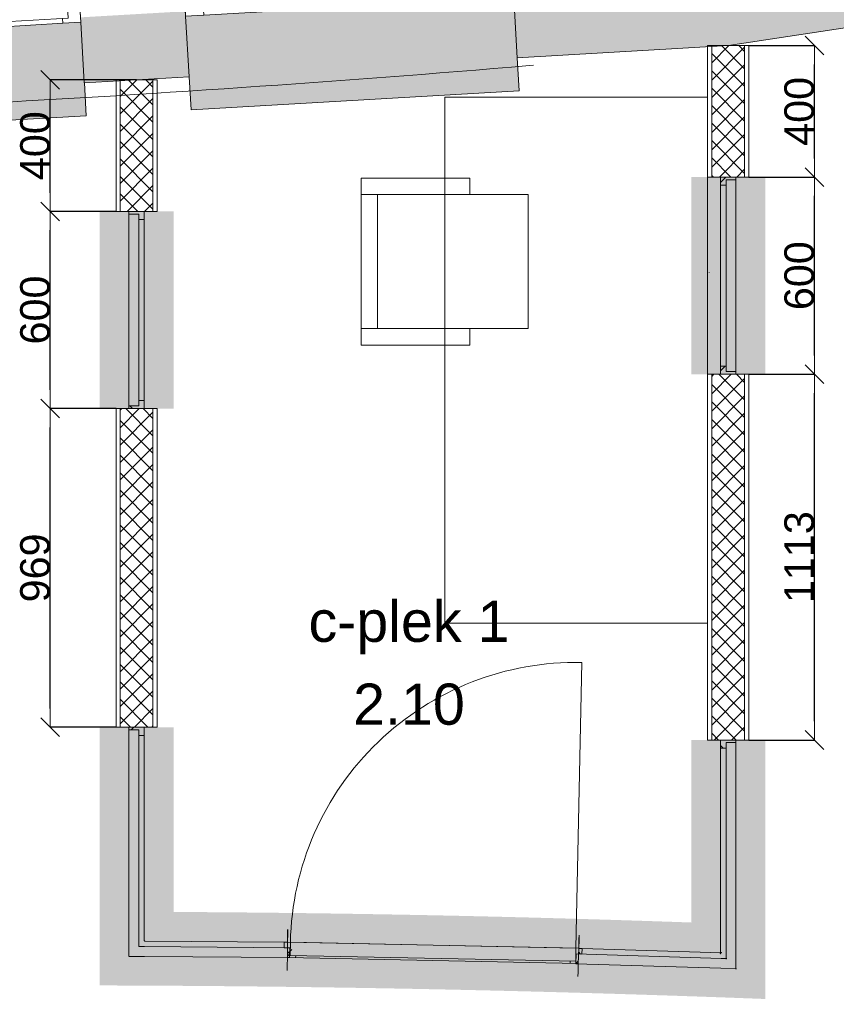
# Model space of a CAD drawing. Extents: x -238422 to 258194, y -34825 to 126331.
# Tile 29 of 239: x -198687 to -196202, y 47423 to 50418. Entities that reach past the tile are written whole.
import ezdxf

# ---------------------------------------------------------------- set-up
doc = ezdxf.new("R2010")
doc.units = 0
doc.header["$LTSCALE"] = 50
doc.linetypes.add('_ .', pattern=[190, 90, -50, 0, -50])
doc.layers.get('0').update_dxf_attribs({"linetype": 'CONTINUOUS'})
doc.layers.get('Defpoints').update_dxf_attribs({"linetype": 'CONTINUOUS'})
for name, color, linetype in [('00 Arc Simple systeem 2D arcering', 7, 'CONTINUOUS'), ('00 Bestaand', 7, 'CONTINUOUS'), ('00 Bestaand Afdek-arcering', 7, 'CONTINUOUS'), ('00 Bestaand Doorsnede-arcering', 7, 'CONTINUOUS'), ('00 Bestaand Ramen', 7, 'CONTINUOUS'), ('00 Ruimtenummer', 7, 'CONTINUOUS'), ('00 Simple', 7, 'CONTINUOUS'), ('00 Simple 2D arcering', 7, 'CONTINUOUS'), ('00 Simple Afdek-arcering', 7, 'CONTINUOUS'), ('00 Simple Deuren', 7, 'CONTINUOUS'), ('00 Simple Doorsnede-arcering', 7, 'CONTINUOUS'), ('00 Simple Laagscheidingslijnen', 7, 'CONTINUOUS'), ('00 Simple Ramen', 7, 'CONTINUOUS'), ('22 Binnenwanden', 7, 'CONTINUOUS'), ('22 Binnenwanden Doorsnede-arcering', 7, 'CONTINUOUS'), ('22 Binnenwanden Laagscheidingslijnen', 7, 'CONTINUOUS'), ('82 Interieur', 7, 'CONTINUOUS'), ('A Stramien', 7, 'CONTINUOUS'), ('Tekst_dim 1_ 50', 7, 'CONTINUOUS'), ('WM5448--', 1, 'CONTINUOUS')]:
    doc.layers.add(name, color=color, linetype=linetype)
doc.styles.add('GENERATED_STYLE_1', font='ARIAL.TTF')
doc.dimstyles.new('GENERATED_STYLE__3', dxfattribs={"dimtxt": 89.999998, "dimasz": 57, "dimexe": 0.18, "dimexo": 0, "dimgap": 0.09, "dimtad": 1, "dimdec": 0, "dimzin": 0, "dimdsep": 46, "dimtxsty": 'GENERATED_STYLE_1', "dimblk": 'ARROWHEAD_6', "dimblk1": 'ARROWHEAD_6', "dimblk2": 'ARROWHEAD_6', "dimcen": 0.09, "dimclrd": 1, "dimclre": 1, "dimclrt": 2, "dimadec": 1, "dimazin": 0, "dimtfac": 1, "dimtdec": 4, "dimtmove": 0, "dimatfit": 3, "dimfxl": 0, "dimtolj": 1, "dimtzin": 0, "dimarcsym": 0})
pattern_1 = [(0, (0, 0), (0, 37.5), [0, -37.5])]
pattern_2 = [(45, (0, 0), (-26.516504, 26.516504), []), (135, (0, 0), (26.516504, 26.516504), [])]
pattern_3 = [(45, (0, 0), (-31.82, 31.82), [])]

# ---------------------------------------------------------------- blocks, each defined once
blk = doc.blocks.new('R1a metaal 15_17')
at = {"layer": '00 Bestaand Ramen', "color": 1, "linetype": 'Continuous', "lineweight": 0}
for p, q in [((-500, 160), (-500, 190)), ((-500, 190), (500, 190)), ((500, 190), (500, 160)), ((-500, 0), (-462, 0)), ((-500, -65), (-500, 0)), ((-462, 0), (-462, -50)), ((-462, 0), (462, 0)), ((462, -50), (462, 0)), ((462, 0), (500, 0)), ((500, 0), (500, -65)), ((-462, -50), (-445, -50)), ((-462, -50), (462, -50)), ((-462, -50), (462, -50)), ((-445, -50), (-445, -65)), ((445, -65), (445, -50)), ((445, -50), (462, -50)), ((-445, -65), (-500, -65)), ((445, -65), (-445, -65)), ((500, -65), (445, -65)), ((-500, -250), (-500, -350)), ((500, -350), (500, -250)), ((-500, -350), (500, -350))]:
    blk.add_line(p, q, dxfattribs=at)
at = {"layer": '00 Bestaand Ramen', "color": 2, "linetype": 'Continuous', "lineweight": 0}
for p, q in [((-500, 0), (-500, -50)), ((500, 0), (500, -50)), ((-500, -50), (-500, -65)), ((500, -50), (500, -65))]:
    blk.add_line(p, q, dxfattribs=at)
blk = doc.blocks.new('Wall_22_2', base_point=(28372, 24778.3))
at = {"layer": '00 Bestaand Afdek-arcering', "linetype": 'Continuous', "lineweight": 0}
for points in [[(26720.6, 24867.9), (26731.3, 24683.2), (26737.1, 24583.3), (27735.5, 24641.2), (27729.7, 24741.1), (27719, 24925.7)], [(25403.4, 24791.5), (25414.1, 24606.8), (25419.8, 24507), (26418.2, 24564.8), (26412.4, 24664.7), (26401.7, 24849.4)]]:
    blk.add_hatch(color=255, dxfattribs=at).paths.add_polyline_path(points, flags=0)
at = {"layer": '00 Bestaand Doorsnede-arcering', "linetype": 'Continuous', "lineweight": 0}
for points in [[(27718.1, 24940.7), (27719, 24925.7), (27729.7, 24741.1), (28372, 24778.3), (28351.2, 24977.4)], [(26719.8, 24882.8), (26400.8, 24864.3), (26401.7, 24849.4), (26412.4, 24664.7), (26731.3, 24683.2), (26720.6, 24867.9)]]:
    blk.add_hatch(color=255, dxfattribs=at).paths.add_polyline_path(points, flags=0)
at = {"layer": '00 Bestaand', "color": 2, "linetype": 'Continuous', "lineweight": 0}
for p, q in [((27719, 24925.7), (27729.7, 24741.1)), ((26720.6, 24867.9), (26731.3, 24683.2)), ((26400.8, 24864.3), (26401.7, 24849.4)), ((26401.7, 24849.4), (26412.4, 24664.7)), ((27729.7, 24741.1), (28372, 24778.3)), ((26412.4, 24664.7), (26731.3, 24683.2))]:
    blk.add_line(p, q, dxfattribs=at)
at = {"layer": '00 Bestaand Ramen', "color": 1, "linetype": 'Continuous', "lineweight": 0, "xscale": -0.9999999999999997, "zscale": 1000, "rotation": 3.318598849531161}
for p in [(27216, 24961.7), (25898.8, 24885.3)]:
    blk.add_blockref('R1a metaal 15_17', p, dxfattribs=at)
blk = doc.blocks.new('Wall_23_2', base_point=(31965, 25323.3))
at = {"layer": '00 Bestaand Doorsnede-arcering', "linetype": 'Continuous', "lineweight": 0}
blk.add_hatch(color=255, dxfattribs=at).paths.add_polyline_path([(29019.4, 25078.8), (28351.2, 24977.4), (28372, 24778.3), (29049.4, 24881), (29021.6, 25063.9)], flags=0)
at = {"layer": '00 Bestaand', "color": 2, "linetype": 'Continuous', "lineweight": 0}
blk.add_line((28372, 24778.3), (29049.4, 24881), dxfattribs=at)
blk = doc.blocks.new('Wall_40_2', base_point=(26571.3, 23673.9))
at = {"layer": '22 Binnenwanden Doorsnede-arcering', "linetype": 'Continuous', "lineweight": 0}
h = blk.add_hatch(dxfattribs=at)
h.set_pattern_fill('10_GIPS_0002', color=9, style=0, pattern_type=2)
h.set_pattern_definition(pattern_1)
h.paths.add_polyline_path([(26508.8, 23673.9), (26508.8, 22704.6), (26521.3, 22704.6), (26521.3, 23673.9)], flags=0)
h = blk.add_hatch(dxfattribs=at)
h.set_pattern_fill('13_45GR_ISOLATIE_0002', color=9, style=0, pattern_type=2)
h.set_pattern_definition(pattern_2)
h.paths.add_polyline_path([(26621.3, 22704.6), (26621.3, 23673.9), (26521.3, 23673.9), (26521.3, 22704.6)], flags=0)
h = blk.add_hatch(dxfattribs=at)
h.set_pattern_fill('10_GIPS_0002', color=9, style=0, pattern_type=2)
h.set_pattern_definition(pattern_1)
h.paths.add_polyline_path([(26633.8, 22704.6), (26633.8, 23673.9), (26621.3, 23673.9), (26621.3, 22704.6)], flags=0)
at = {"layer": '22 Binnenwanden', "color": 1, "linetype": 'Continuous', "lineweight": 0}
for p, q in [((26508.8, 23673.9), (26508.8, 22704.6)), ((26633.8, 22704.6), (26633.8, 23673.9)), ((26508.8, 22704.6), (26633.8, 22704.6))]:
    blk.add_line(p, q, dxfattribs=at)
at = {"layer": '22 Binnenwanden Laagscheidingslijnen', "color": 9, "linetype": 'Continuous', "lineweight": 0}
for p, q in [((26521.3, 23673.9), (26521.3, 22704.6)), ((26621.3, 22704.6), (26621.3, 23673.9))]:
    blk.add_line(p, q, dxfattribs=at)
blk = doc.blocks.new('Wall_41_2', base_point=(28371.3, 23778.3))
at = {"layer": '22 Binnenwanden Doorsnede-arcering', "linetype": 'Continuous', "lineweight": 0}
h = blk.add_hatch(dxfattribs=at)
h.set_pattern_fill('10_GIPS_0002', color=9, style=0, pattern_type=2)
h.set_pattern_definition(pattern_1)
h.paths.add_polyline_path([(28308.8, 23778.3), (28308.8, 22665.5), (28321.3, 22665.5), (28321.3, 23778.3)], flags=0)
h = blk.add_hatch(dxfattribs=at)
h.set_pattern_fill('13_45GR_ISOLATIE_0002', color=9, style=0, pattern_type=2)
h.set_pattern_definition(pattern_2)
h.paths.add_polyline_path([(28421.3, 22665.5), (28421.3, 23778.3), (28321.3, 23778.3), (28321.3, 22665.5)], flags=0)
h = blk.add_hatch(dxfattribs=at)
h.set_pattern_fill('10_GIPS_0002', color=9, style=0, pattern_type=2)
h.set_pattern_definition(pattern_1)
h.paths.add_polyline_path([(28433.8, 22665.5), (28433.8, 23778.3), (28421.3, 23778.3), (28421.3, 22665.5)], flags=0)
at = {"layer": '22 Binnenwanden', "color": 1, "linetype": 'Continuous', "lineweight": 0}
for p, q in [((28308.8, 23778.3), (28308.8, 22665.5)), ((28433.8, 22665.5), (28433.8, 23778.3)), ((28308.8, 22665.5), (28433.8, 22665.5))]:
    blk.add_line(p, q, dxfattribs=at)
at = {"layer": '22 Binnenwanden Laagscheidingslijnen', "color": 9, "linetype": 'Continuous', "lineweight": 0}
for p, q in [((28321.3, 23778.3), (28321.3, 22665.5)), ((28421.3, 22665.5), (28421.3, 23778.3))]:
    blk.add_line(p, q, dxfattribs=at)
blk = doc.blocks.new('R hoekraam glas-glas 15_2')
at = {"layer": '00 Simple 2D arcering', "linetype": 'Continuous', "lineweight": 0}
h = blk.add_hatch(dxfattribs=at)
h.set_pattern_fill('12_NAALDHOUT_0002', color=9, style=0, pattern_type=2)
h.set_pattern_definition(pattern_3)
h.paths.add_polyline_path([(-325, 0), (-317, 0), (-317, -30), (-300, -30), (-300, -47), (-325, -47)], flags=0)
at = {"layer": '00 Simple Ramen', "color": 1, "linetype": 'Continuous', "lineweight": 0}
for p, q in [((-325, 0), (-317, 0)), ((-325, -47), (-325, 0)), ((-325, 0), (-325, -47)), ((-317, 0), (-317, -30)), ((-317, 0), (325, 0)), ((325, 0), (372, 0)), ((-300, -47), (-325, -47)), ((-317, -30), (-300, -30)), ((-317, -30), (325, -30)), ((-317, -30), (325, -30)), ((-300, -30), (-300, -47)), ((325, -47), (-300, -47)), ((325, -30), (342, -30))]:
    blk.add_line(p, q, dxfattribs=at)
blk.add_point((325, -47), dxfattribs=at)
blk = doc.blocks.new('Wall_56_2', base_point=(28433.8, 22665.5))
at = {"layer": '00 Simple Afdek-arcering', "linetype": 'Continuous', "lineweight": 0}
blk.add_hatch(color=255, dxfattribs=at).paths.add_polyline_path([(28433.8, 21929.5), (28433.8, 22665.5), (28394.8, 22665.5), (28347.8, 22665.5), (28308.8, 22665.5), (28308.8, 22054.5), (28347.8, 22015.5)], flags=0)
at = {"layer": '00 Simple', "color": 1, "linetype": 'Continuous', "lineweight": 0}
for p, q in [((28321.3, 22665.5), (28308.8, 22665.5)), ((28347.8, 22665.5), (28321.3, 22665.5)), ((28394.8, 22665.5), (28347.8, 22665.5)), ((28421.3, 22665.5), (28394.8, 22665.5)), ((28433.8, 22665.5), (28421.3, 22665.5))]:
    blk.add_line(p, q, dxfattribs=at)
at = {"layer": '00 Simple Ramen', "color": 1, "linetype": 'Continuous', "lineweight": 0, "zscale": 1000, "rotation": 269.9999999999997}
blk.add_blockref('R hoekraam glas-glas 15_2', (28394.8, 22340.5), dxfattribs=at)
blk = doc.blocks.new('R hoekraam glas-glas 15_4')
at = {"layer": '00 Simple 2D arcering', "linetype": 'Continuous', "lineweight": 0}
h = blk.add_hatch(dxfattribs=at)
h.set_pattern_fill('12_NAALDHOUT_0002', color=9, style=0, pattern_type=2)
h.set_pattern_definition(pattern_3)
h.paths.add_polyline_path([(-217.1, -47), (-207.1, -47), (-207.1, -30), (-224.1, -30), (-224.1, 0), (-217.1, 0)], flags=0)
at = {"layer": '00 Simple Ramen', "color": 1, "linetype": 'Continuous', "lineweight": 0}
for p, q in [((-224.1, -30), (-224.1, 0)), ((-224.1, 0), (-217.1, 0)), ((-224.1, 0), (217.1, 0)), ((-217.1, 0), (-217.1, -47)), ((-217.1, 0), (-217.1, -47)), ((217.1, 0), (264.1, 0)), ((-207.1, -30), (-224.1, -30)), ((-224.1, -30), (217.1, -30)), ((-224.1, -30), (217.1, -30)), ((-217.1, -47), (-207.1, -47)), ((-207.1, -47), (-207.1, -30)), ((217.1, -47), (-207.1, -47)), ((217.1, -30), (234.1, -30))]:
    blk.add_line(p, q, dxfattribs=at)
blk.add_point((217.1, -47), dxfattribs=at)
blk = doc.blocks.new('Wall_57_2', base_point=(28012.8, 21942.5))
at = {"layer": '00 Simple Afdek-arcering', "linetype": 'Continuous', "lineweight": 0}
blk.add_hatch(color=255, dxfattribs=at).paths.add_polyline_path([(28433.8, 21929.5), (28350.5, 22018.1), (28312.8, 22058.3), (27917.8, 22070.5), (27916.6, 22031.5), (27915.2, 21984.5), (27914, 21945.6)], flags=0)
at = {"layer": '00 Simple', "color": 1, "linetype": 'Continuous', "lineweight": 0}
for p, q in [((27916.6, 22031.5), (27917.4, 22058)), ((27917.4, 22058), (27917.8, 22070.5)), ((27915.2, 21984.5), (27916.6, 22031.5)), ((27914.4, 21958), (27915.2, 21984.5)), ((27914, 21945.6), (27914.4, 21958))]:
    blk.add_line(p, q, dxfattribs=at)
at = {"layer": '00 Simple Ramen', "color": 1, "linetype": 'Continuous', "lineweight": 0, "xscale": -1, "zscale": 1000, "rotation": 178.2333858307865}
blk.add_blockref('R hoekraam glas-glas 15_4', (28132.1, 21977.8), dxfattribs=at)
blk = doc.blocks.new('R hoekraam glas-glas 15_5')
at = {"layer": '00 Simple 2D arcering', "linetype": 'Continuous', "lineweight": 0}
h = blk.add_hatch(dxfattribs=at)
h.set_pattern_fill('12_NAALDHOUT_0002', color=9, style=0, pattern_type=2)
h.set_pattern_definition(pattern_3)
h.paths.add_polyline_path([(-325, 0), (-317, 0), (-317, -30), (-300, -30), (-300, -47), (-325, -47)], flags=0)
at = {"layer": '00 Simple Ramen', "color": 1, "linetype": 'Continuous', "lineweight": 0}
for p, q in [((-325, 0), (-317, 0)), ((-325, -47), (-325, 0)), ((-325, 0), (-325, -47)), ((-317, 0), (-317, -30)), ((-317, 0), (325, 0)), ((325, 0), (372, 0)), ((-300, -47), (-325, -47)), ((-317, -30), (-300, -30)), ((-317, -30), (325, -30)), ((-317, -30), (325, -30)), ((-300, -30), (-300, -47)), ((325, -47), (-300, -47)), ((325, -30), (342, -30))]:
    blk.add_line(p, q, dxfattribs=at)
blk.add_point((325, -47), dxfattribs=at)
blk = doc.blocks.new('Wall_58_2', base_point=(26508.8, 22704.6))
at = {"layer": '00 Simple Afdek-arcering', "linetype": 'Continuous', "lineweight": 0}
blk.add_hatch(color=255, dxfattribs=at).paths.add_polyline_path([(26508.8, 21968.6), (26594.8, 22054.6), (26633.8, 22093.6), (26633.8, 22704.6), (26594.8, 22704.6), (26547.8, 22704.6), (26508.8, 22704.6)], flags=0)
at = {"layer": '00 Simple', "color": 1, "linetype": 'Continuous', "lineweight": 0}
for p, q in [((26508.8, 22704.6), (26521.3, 22704.6)), ((26521.3, 22704.6), (26547.8, 22704.6)), ((26547.8, 22704.6), (26594.8, 22704.6)), ((26594.8, 22704.6), (26621.3, 22704.6)), ((26621.3, 22704.6), (26633.8, 22704.6))]:
    blk.add_line(p, q, dxfattribs=at)
at = {"layer": '00 Simple Ramen', "color": 1, "linetype": 'Continuous', "lineweight": 0, "xscale": -1, "zscale": 1000, "rotation": 90.00000000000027}
blk.add_blockref('R hoekraam glas-glas 15_5', (26547.8, 22379.6), dxfattribs=at)
blk = doc.blocks.new('D1a bu h 15_6')
at = {"layer": '00 Simple 2D arcering', "linetype": 'Continuous', "lineweight": 0}
h = blk.add_hatch(dxfattribs=at)
h.set_pattern_fill('12_NAALDHOUT_0002', color=9, style=0, pattern_type=2)
h.set_pattern_definition(pattern_3)
h.paths.add_polyline_path([(-442.5, 0), (-442.9, -47), (-430, -47), (-430, 0)], flags=0)
h = blk.add_hatch(dxfattribs=at)
h.set_pattern_fill('12_NAALDHOUT_0002', color=9, style=0, pattern_type=2)
h.set_pattern_definition(pattern_3)
h.paths.add_polyline_path([(-430, 0), (-434.5, 0), (-434.5, -47), (-430, -47)], flags=0)
h = blk.add_hatch(dxfattribs=at)
h.set_pattern_fill('12_NAALDHOUT_0002', color=9, style=0, pattern_type=2)
h.set_pattern_definition(pattern_3)
h.paths.add_polyline_path([(-434.5, -7), (-434.5, 0), (-417.5, 0), (-417.5, -7)], flags=0)
h = blk.add_hatch(dxfattribs=at)
h.set_pattern_fill('12_NAALDHOUT_0002', color=9, style=0, pattern_type=2)
h.set_pattern_definition(pattern_3)
h.paths.add_polyline_path([(434.5, -7), (417.5, -7), (417.5, 0), (434.5, 0)], flags=0)
h = blk.add_hatch(dxfattribs=at)
h.set_pattern_fill('12_NAALDHOUT_0002', color=9, style=0, pattern_type=2)
h.set_pattern_definition(pattern_3)
h.paths.add_polyline_path([(442.5, 0), (430, 0), (430, -47), (442.9, -47)], flags=0)
h = blk.add_hatch(dxfattribs=at)
h.set_pattern_fill('12_NAALDHOUT_0002', color=9, style=0, pattern_type=2)
h.set_pattern_definition(pattern_3)
h.paths.add_polyline_path([(434.5, 0), (430, 0), (430, -47), (434.5, -47)], flags=0)
at = {"layer": '00 Simple Deuren', "color": 1, "linetype": 'Continuous', "lineweight": 0}
for p, q in [((-442.9, -47), (-442.5, 0)), ((-442.5, 0), (442.5, 0)), ((-417.5, -7), (-417.5, 0)), ((417.5, -7), (417.5, 0)), ((442.9, -47), (442.5, 0)), ((434.5, -7), (-434.5, -7)), ((-434.5, -7), (-434.5, -47)), ((434.5, -47), (434.5, -7)), ((-442.9, -47), (442.9, -47)), ((-434.5, -47), (434.5, -47))]:
    blk.add_line(p, q, dxfattribs=at)
at = {"layer": '00 Simple Deuren', "color": 9, "linetype": 'Continuous', "lineweight": 0}
blk.add_line((-434.5, -47), (-434.5, -916), dxfattribs=at)
blk.add_arc((-434.5, -47), 869, 270, 0, dxfattribs=at)
blk = doc.blocks.new('Wall_59_2', base_point=(27722.2, 21951.6))
at = {"layer": '00 Simple', "color": 1, "linetype": 'Continuous', "lineweight": 0}
for p, q in [((27031.4, 22089.5), (27031.2, 22077)), ((27030.9, 22050.5), (27030.3, 22003.5)), ((27031.2, 22077), (27030.9, 22050.5)), ((27917.2, 22059), (27916.4, 22032.5)), ((27917.5, 22071.5), (27917.2, 22059)), ((27916.4, 22032.5), (27915.1, 21985.5)), ((27030.3, 22003.5), (27030, 21977)), ((27030, 21977), (27029.8, 21964.5)), ((27915.1, 21985.5), (27914.4, 21959)), ((27914.4, 21959), (27914, 21946.5))]:
    blk.add_line(p, q, dxfattribs=at)
at = {"layer": '00 Simple Deuren', "color": 1, "linetype": 'Continuous', "lineweight": 0, "zscale": 1000, "rotation": 178.8343461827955}
blk.add_blockref('D1a bu h 15_6', (27472.7, 21994.5), dxfattribs=at)
blk = doc.blocks.new('R hoekraam glas-glas 15_6')
at = {"layer": '00 Simple 2D arcering', "linetype": 'Continuous', "lineweight": 0}
h = blk.add_hatch(dxfattribs=at)
h.set_pattern_fill('12_NAALDHOUT_0002', color=9, style=0, pattern_type=2)
h.set_pattern_definition(pattern_3)
h.paths.add_polyline_path([(-217.5, -47), (-207.5, -47), (-207.5, -30), (-224.5, -30), (-224.5, 0), (-217.5, 0)], flags=0)
at = {"layer": '00 Simple Ramen', "color": 1, "linetype": 'Continuous', "lineweight": 0}
for p, q in [((-224.5, -30), (-224.5, 0)), ((-224.5, 0), (-217.5, 0)), ((-224.5, 0), (217.5, 0)), ((-217.5, 0), (-217.5, -47)), ((-217.5, 0), (-217.5, -47)), ((217.5, 0), (264.5, 0)), ((-207.5, -30), (-224.5, -30)), ((-224.5, -30), (217.5, -30)), ((-224.5, -30), (217.5, -30)), ((-217.5, -47), (-207.5, -47)), ((-207.5, -47), (-207.5, -30)), ((217.5, -47), (-207.5, -47)), ((217.5, -30), (234.5, -30))]:
    blk.add_line(p, q, dxfattribs=at)
blk.add_point((217.5, -47), dxfattribs=at)
blk = doc.blocks.new('Wall_60_2', base_point=(26508.8, 21968.6))
at = {"layer": '00 Simple Afdek-arcering', "linetype": 'Continuous', "lineweight": 0}
blk.add_hatch(color=255, dxfattribs=at).paths.add_polyline_path([(26508.8, 21968.6), (27029.8, 21964.5), (27030.1, 22003.5), (27030.5, 22050.5), (27030.8, 22089.5), (26634.8, 22092.6), (26595.5, 22053.9)], flags=0)
at = {"layer": '00 Simple', "color": 1, "linetype": 'Continuous', "lineweight": 0}
for p, q in [((27030.7, 22077), (27030.8, 22089.5)), ((27030.1, 22003.5), (27030.5, 22050.5)), ((27030.5, 22050.5), (27030.7, 22077)), ((27029.9, 21977), (27030.1, 22003.5)), ((27029.8, 21964.5), (27029.9, 21977))]:
    blk.add_line(p, q, dxfattribs=at)
at = {"layer": '00 Simple Ramen', "color": 1, "linetype": 'Continuous', "lineweight": 0, "zscale": 1000, "rotation": 179.5489438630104}
blk.add_blockref('R hoekraam glas-glas 15_6', (26812.6, 22005.2), dxfattribs=at)
blk = doc.blocks.new('R hoekraam glas-glas 15_16')
at = {"layer": '00 Simple 2D arcering', "linetype": 'Continuous', "lineweight": 0}
h = blk.add_hatch(dxfattribs=at)
h.set_pattern_fill('12_NAALDHOUT_0002', color=9, style=0, pattern_type=2)
h.set_pattern_definition(pattern_3)
h.paths.add_polyline_path([(-300, 0), (-292, 0), (-292, -30), (-275, -30), (-275, -47), (-300, -47)], flags=0)
h = blk.add_hatch(dxfattribs=at)
h.set_pattern_fill('12_NAALDHOUT_0002', color=9, style=0, pattern_type=2)
h.set_pattern_definition(pattern_3)
h.paths.add_polyline_path([(300, -47), (275, -47), (275, -30), (292, -30), (292, 0), (300, 0)], flags=0)
at = {"layer": '00 Simple Ramen', "color": 1, "linetype": 'Continuous', "lineweight": 0}
for p, q in [((-300, 0), (-292, 0)), ((-300, -47), (-300, 0)), ((-300, 0), (-300, -47)), ((-292, 0), (-292, -30)), ((-292, 0), (292, 0)), ((292, -30), (292, 0)), ((292, 0), (300, 0)), ((300, 0), (300, -47)), ((300, 0), (300, -47)), ((-275, -47), (-300, -47)), ((-292, -30), (-275, -30)), ((-292, -30), (292, -30)), ((-292, -30), (292, -30)), ((-275, -30), (-275, -47)), ((275, -47), (-275, -47)), ((275, -47), (275, -30)), ((275, -30), (292, -30)), ((300, -47), (275, -47))]:
    blk.add_line(p, q, dxfattribs=at)
blk = doc.blocks.new('Wall_77_2', base_point=(28371.3, 24778.3))
at = {"layer": '00 Simple Afdek-arcering', "linetype": 'Continuous', "lineweight": 0}
blk.add_hatch(color=255, dxfattribs=at).paths.add_polyline_path([(28433.8, 24378.3), (28394.8, 24378.3), (28347.8, 24378.3), (28308.8, 24378.3), (28308.8, 23778.3), (28347.8, 23778.3), (28394.8, 23778.3), (28433.8, 23778.3)], flags=0)
at = {"layer": '00 Simple Doorsnede-arcering', "linetype": 'Continuous', "lineweight": 0}
h = blk.add_hatch(dxfattribs=at)
h.set_pattern_fill('10_GIPS_0002', color=9, style=0, pattern_type=2)
h.set_pattern_definition(pattern_1)
h.paths.add_polyline_path([(28308.8, 24778.3), (28308.8, 24378.3), (28321.3, 24378.3), (28321.3, 24778.3)], flags=0)
h = blk.add_hatch(dxfattribs=at)
h.set_pattern_fill('13_45GR_ISOLATIE_0002', color=9, style=0, pattern_type=2)
h.set_pattern_definition(pattern_2)
h.paths.add_polyline_path([(28321.3, 24778.3), (28321.3, 24378.3), (28347.8, 24378.3), (28394.8, 24378.3), (28421.3, 24378.3), (28421.3, 24778.3)], flags=0)
h = blk.add_hatch(dxfattribs=at)
h.set_pattern_fill('10_GIPS_0002', color=9, style=0, pattern_type=2)
h.set_pattern_definition(pattern_1)
h.paths.add_polyline_path([(28433.8, 24778.3), (28421.3, 24778.3), (28421.3, 24378.3), (28433.8, 24378.3)], flags=0)
at = {"layer": '00 Simple', "color": 1, "linetype": 'Continuous', "lineweight": 0}
for p, q in [((28308.8, 24778.3), (28308.8, 24378.3)), ((28433.8, 24778.3), (28308.8, 24778.3)), ((28433.8, 24378.3), (28433.8, 24778.3)), ((28321.3, 24378.3), (28308.8, 24378.3)), ((28347.8, 24378.3), (28321.3, 24378.3)), ((28394.8, 24378.3), (28347.8, 24378.3)), ((28421.3, 24378.3), (28394.8, 24378.3)), ((28433.8, 24378.3), (28421.3, 24378.3)), ((28321.3, 23778.3), (28308.8, 23778.3)), ((28347.8, 23778.3), (28321.3, 23778.3)), ((28394.8, 23778.3), (28347.8, 23778.3)), ((28421.3, 23778.3), (28394.8, 23778.3)), ((28433.8, 23778.3), (28421.3, 23778.3))]:
    blk.add_line(p, q, dxfattribs=at)
at = {"layer": '00 Simple Laagscheidingslijnen', "color": 9, "linetype": 'Continuous', "lineweight": 0}
for p, q in [((28321.3, 24778.3), (28321.3, 24378.3)), ((28421.3, 24378.3), (28421.3, 24778.3))]:
    blk.add_line(p, q, dxfattribs=at)
at = {"layer": '00 Simple Ramen', "color": 1, "linetype": 'Continuous', "lineweight": 0, "xscale": -1, "zscale": 1000, "rotation": 270}
blk.add_blockref('R hoekraam glas-glas 15_16', (28394.8, 24078.3), dxfattribs=at)
blk = doc.blocks.new('R hoekraam glas-glas 15_17')
at = {"layer": '00 Simple 2D arcering', "linetype": 'Continuous', "lineweight": 0}
h = blk.add_hatch(dxfattribs=at)
h.set_pattern_fill('12_NAALDHOUT_0002', color=9, style=0, pattern_type=2)
h.set_pattern_definition(pattern_3)
h.paths.add_polyline_path([(-300, 0), (-292, 0), (-292, -30), (-275, -30), (-275, -47), (-300, -47)], flags=0)
h = blk.add_hatch(dxfattribs=at)
h.set_pattern_fill('12_NAALDHOUT_0002', color=9, style=0, pattern_type=2)
h.set_pattern_definition(pattern_3)
h.paths.add_polyline_path([(300, -47), (275, -47), (275, -30), (292, -30), (292, 0), (300, 0)], flags=0)
at = {"layer": '00 Simple Ramen', "color": 1, "linetype": 'Continuous', "lineweight": 0}
for p, q in [((-300, 0), (-292, 0)), ((-300, -47), (-300, 0)), ((-300, 0), (-300, -47)), ((-292, 0), (-292, -30)), ((-292, 0), (292, 0)), ((292, -30), (292, 0)), ((292, 0), (300, 0)), ((300, 0), (300, -47)), ((300, 0), (300, -47)), ((-275, -47), (-300, -47)), ((-292, -30), (-275, -30)), ((-292, -30), (292, -30)), ((-292, -30), (292, -30)), ((-275, -30), (-275, -47)), ((275, -47), (-275, -47)), ((275, -47), (275, -30)), ((275, -30), (292, -30)), ((300, -47), (275, -47))]:
    blk.add_line(p, q, dxfattribs=at)
blk = doc.blocks.new('Wall_78_2', base_point=(26571.3, 24673.9))
at = {"layer": '00 Simple Afdek-arcering', "linetype": 'Continuous', "lineweight": 0}
blk.add_hatch(color=255, dxfattribs=at).paths.add_polyline_path([(26508.8, 24273.9), (26508.8, 23673.9), (26547.8, 23673.9), (26594.8, 23673.9), (26633.8, 23673.9), (26633.8, 24273.9), (26594.8, 24273.9), (26547.8, 24273.9)], flags=0)
at = {"layer": '00 Simple Doorsnede-arcering', "linetype": 'Continuous', "lineweight": 0}
h = blk.add_hatch(dxfattribs=at)
h.set_pattern_fill('10_GIPS_0002', color=9, style=0, pattern_type=2)
h.set_pattern_definition(pattern_1)
h.paths.add_polyline_path([(26508.8, 24673.9), (26508.8, 24273.9), (26521.3, 24273.9), (26521.3, 24673.9)], flags=0)
h = blk.add_hatch(dxfattribs=at)
h.set_pattern_fill('13_45GR_ISOLATIE_0002', color=9, style=0, pattern_type=2)
h.set_pattern_definition(pattern_2)
h.paths.add_polyline_path([(26521.3, 24673.9), (26521.3, 24273.9), (26547.8, 24273.9), (26594.8, 24273.9), (26621.3, 24273.9), (26621.3, 24673.9)], flags=0)
h = blk.add_hatch(dxfattribs=at)
h.set_pattern_fill('10_GIPS_0002', color=9, style=0, pattern_type=2)
h.set_pattern_definition(pattern_1)
h.paths.add_polyline_path([(26621.3, 24673.9), (26621.3, 24273.9), (26633.8, 24273.9), (26633.8, 24673.9)], flags=0)
at = {"layer": '00 Simple', "color": 1, "linetype": 'Continuous', "lineweight": 0}
for p, q in [((26508.8, 24673.9), (26508.8, 24273.9)), ((26633.8, 24673.9), (26508.8, 24673.9)), ((26633.8, 24273.9), (26633.8, 24673.9)), ((26508.8, 24273.9), (26521.3, 24273.9)), ((26521.3, 24273.9), (26547.8, 24273.9)), ((26547.8, 24273.9), (26594.8, 24273.9)), ((26594.8, 24273.9), (26621.3, 24273.9)), ((26621.3, 24273.9), (26633.8, 24273.9)), ((26508.8, 23673.9), (26521.3, 23673.9)), ((26521.3, 23673.9), (26547.8, 23673.9)), ((26547.8, 23673.9), (26594.8, 23673.9)), ((26594.8, 23673.9), (26621.3, 23673.9)), ((26621.3, 23673.9), (26633.8, 23673.9))]:
    blk.add_line(p, q, dxfattribs=at)
at = {"layer": '00 Simple Laagscheidingslijnen', "color": 9, "linetype": 'Continuous', "lineweight": 0}
for p, q in [((26521.3, 24673.9), (26521.3, 24273.9)), ((26621.3, 24273.9), (26621.3, 24673.9))]:
    blk.add_line(p, q, dxfattribs=at)
at = {"layer": '00 Simple Ramen', "color": 1, "linetype": 'Continuous', "lineweight": 0, "zscale": 1000, "rotation": 90}
blk.add_blockref('R hoekraam glas-glas 15_17', (26547.8, 23973.9), dxfattribs=at)
blk = doc.blocks.new('Bureaustoel 2 15+_2')
at = {"layer": '82 Interieur', "color": 1, "linetype": 'Continuous', "lineweight": 0}
for p, q in [((204, 254), (-204, 254)), ((-204, 254), (-204, 76)), ((204, 254), (-204, 254)), ((-204, 254), (-204, 76)), ((204, 76), (204, 254)), ((204, 76), (204, 254)), ((-204, 76), (-254, 76)), ((-254, 76), (-254, -254)), ((-254, 76), (-254, -254)), ((-254, 76), (-204, 76)), ((-204, 76), (-204, -204)), ((254, 76), (204, 76)), ((204, 76), (204, -204)), ((204, 76), (254, 76)), ((254, -254), (254, 76)), ((254, 76), (254, -254)), ((-204, -204), (204, -204)), ((-204, -254), (-204, -204)), ((204, -254), (204, -204)), ((-254, -254), (254, -254)), ((-254, -254), (-204, -254)), ((-204, -254), (204, -254)), ((204, -254), (254, -254))]:
    blk.add_line(p, q, dxfattribs=at)
blk = doc.blocks.new('Kantoor bureau rechth 15_2')
at = {"layer": '82 Interieur', "color": 1, "linetype": 'Continuous', "lineweight": 0}
for p, q in [((1600, 800), (0, 800)), ((0, 800), (0, 0)), ((1600, 800), (0, 800)), ((0, 800), (0, 0)), ((1600, 0), (1600, 800)), ((1600, 0), (1600, 800)), ((0, 0), (1600, 0)), ((0, 0), (1600, 0))]:
    blk.add_line(p, q, dxfattribs=at)
blk = doc.blocks.new('ARROWHEAD_6')
at = {"color": 0, "linetype": 'Continuous', "lineweight": 0}
for p, q in [((0, 0), (-1, 0)), ((-0.5, -0.5), (0.5, 0.5))]:
    blk.add_line(p, q, dxfattribs=at)
blk = doc.blocks.new('*D2642')
at = {"layer": 'Defpoints', "color": 0, "linetype": 'Continuous', "transparency": 16777216}
for p in [(-234635.2, 79396), (-234435.2, 79396), (-234435.2, 78426.7)]:
    blk.add_point(p, dxfattribs=at)
at = {"layer": 'Tekst_dim 1_ 50', "color": 1, "linetype": 'Continuous', "lineweight": -2, "transparency": 16777216}
for p, q in [((-234435.2, 79396), (-234635.4, 79396)), ((-234635.2, 78483.7), (-234635.2, 79339)), ((-234435.2, 78426.7), (-234635.4, 78426.7))]:
    blk.add_line(p, q, dxfattribs=at)
at = {"layer": 'Tekst_dim 1_ 50', "color": 1, "linetype": 'Continuous', "lineweight": -2, "transparency": 16777216, "xscale": 56.99999999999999, "yscale": 56.99999999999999, "zscale": 56.99999999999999}
for p, rotation in [((-234635.2, 79396), 90), ((-234635.2, 78426.7), 270)]:
    blk.add_blockref('ARROWHEAD_6', p, dxfattribs=dict(at, rotation=rotation))
at = {"layer": 'Tekst_dim 1_ 50', "color": 2, "linetype": 'Continuous', "lineweight": 0, "transparency": 16777216, "insert": (-234681.2, 78911.3), "char_height": 90, "attachment_point": 5, "rotation": 90, "style": 'GENERATED_STYLE_1'}
blk.add_mtext('\\A1;969', dxfattribs=at)
blk = doc.blocks.new('*D2643')
at = {"layer": 'Defpoints', "color": 0, "linetype": 'Continuous', "transparency": 16777216}
for p in [(-234635.2, 79996), (-234435.2, 79996), (-234435.2, 79396)]:
    blk.add_point(p, dxfattribs=at)
at = {"layer": 'Tekst_dim 1_ 50', "color": 1, "linetype": 'Continuous', "lineweight": -2, "transparency": 16777216}
for p, q in [((-234435.2, 79996), (-234635.4, 79996)), ((-234635.2, 79453), (-234635.2, 79939)), ((-234435.2, 79396), (-234635.4, 79396))]:
    blk.add_line(p, q, dxfattribs=at)
at = {"layer": 'Tekst_dim 1_ 50', "color": 1, "linetype": 'Continuous', "lineweight": -2, "transparency": 16777216, "xscale": 56.99999999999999, "yscale": 56.99999999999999, "zscale": 56.99999999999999}
for p, rotation in [((-234635.2, 79996), 90), ((-234635.2, 79396), 270)]:
    blk.add_blockref('ARROWHEAD_6', p, dxfattribs=dict(at, rotation=rotation))
at = {"layer": 'Tekst_dim 1_ 50', "color": 2, "linetype": 'Continuous', "lineweight": 0, "transparency": 16777216, "insert": (-234681.2, 79696), "char_height": 90, "attachment_point": 5, "rotation": 90, "style": 'GENERATED_STYLE_1'}
blk.add_mtext('\\A1;600', dxfattribs=at)
blk = doc.blocks.new('*D2644')
at = {"layer": 'Defpoints', "color": 0, "linetype": 'Continuous', "transparency": 16777216}
for p in [(-234635.2, 80396), (-234372.7, 80396), (-234435.2, 79996)]:
    blk.add_point(p, dxfattribs=at)
at = {"layer": 'Tekst_dim 1_ 50', "color": 1, "linetype": 'Continuous', "lineweight": -2, "transparency": 16777216}
for p, q in [((-234372.7, 80396), (-234635.4, 80396)), ((-234635.2, 80053), (-234635.2, 80339)), ((-234435.2, 79996), (-234635.4, 79996))]:
    blk.add_line(p, q, dxfattribs=at)
at = {"layer": 'Tekst_dim 1_ 50', "color": 1, "linetype": 'Continuous', "lineweight": -2, "transparency": 16777216, "xscale": 56.99999999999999, "yscale": 56.99999999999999, "zscale": 56.99999999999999}
for p, rotation in [((-234635.2, 80396), 90), ((-234635.2, 79996), 270)]:
    blk.add_blockref('ARROWHEAD_6', p, dxfattribs=dict(at, rotation=rotation))
at = {"layer": 'Tekst_dim 1_ 50', "color": 2, "linetype": 'Continuous', "lineweight": 0, "transparency": 16777216, "insert": (-234681.2, 80196), "char_height": 90, "attachment_point": 5, "rotation": 90, "style": 'GENERATED_STYLE_1'}
blk.add_mtext('\\A1;400', dxfattribs=at)
blk = doc.blocks.new('*D2645')
at = {"layer": 'Defpoints', "color": 0, "linetype": 'Continuous', "transparency": 16777216}
for p in [(-232510.2, 79500.4), (-232310.2, 79500.4), (-232510.2, 78387.6)]:
    blk.add_point(p, dxfattribs=at)
at = {"layer": 'Tekst_dim 1_ 50', "color": 1, "linetype": 'Continuous', "lineweight": -2, "transparency": 16777216}
for p, q in [((-232510.2, 79500.4), (-232310, 79500.4)), ((-232310.2, 78444.6), (-232310.2, 79443.4)), ((-232510.2, 78387.6), (-232310, 78387.6))]:
    blk.add_line(p, q, dxfattribs=at)
at = {"layer": 'Tekst_dim 1_ 50', "color": 1, "linetype": 'Continuous', "lineweight": -2, "transparency": 16777216, "xscale": 56.99999999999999, "yscale": 56.99999999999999, "zscale": 56.99999999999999}
for p, rotation in [((-232310.2, 79500.4), 90), ((-232310.2, 78387.6), 270)]:
    blk.add_blockref('ARROWHEAD_6', p, dxfattribs=dict(at, rotation=rotation))
at = {"layer": 'Tekst_dim 1_ 50', "color": 2, "linetype": 'Continuous', "lineweight": 0, "transparency": 16777216, "insert": (-232356.2, 78944), "char_height": 90, "attachment_point": 5, "rotation": 90, "style": 'GENERATED_STYLE_1'}
blk.add_mtext('\\A1;1113', dxfattribs=at)
blk = doc.blocks.new('*D2646')
at = {"layer": 'Defpoints', "color": 0, "linetype": 'Continuous', "transparency": 16777216}
for p in [(-232510.2, 80100.4), (-232310.2, 80100.4), (-232510.2, 79500.4)]:
    blk.add_point(p, dxfattribs=at)
at = {"layer": 'Tekst_dim 1_ 50', "color": 1, "linetype": 'Continuous', "lineweight": -2, "transparency": 16777216}
for p, q in [((-232510.2, 80100.4), (-232310, 80100.4)), ((-232310.2, 79557.4), (-232310.2, 80043.4)), ((-232510.2, 79500.4), (-232310, 79500.4))]:
    blk.add_line(p, q, dxfattribs=at)
at = {"layer": 'Tekst_dim 1_ 50', "color": 1, "linetype": 'Continuous', "lineweight": -2, "transparency": 16777216, "xscale": 56.99999999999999, "yscale": 56.99999999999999, "zscale": 56.99999999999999}
for p, rotation in [((-232310.2, 80100.4), 90), ((-232310.2, 79500.4), 270)]:
    blk.add_blockref('ARROWHEAD_6', p, dxfattribs=dict(at, rotation=rotation))
at = {"layer": 'Tekst_dim 1_ 50', "color": 2, "linetype": 'Continuous', "lineweight": 0, "transparency": 16777216, "insert": (-232356.2, 79800.4), "char_height": 90, "attachment_point": 5, "rotation": 90, "style": 'GENERATED_STYLE_1'}
blk.add_mtext('\\A1;600', dxfattribs=at)
blk = doc.blocks.new('*D2647')
at = {"layer": 'Defpoints', "color": 0, "linetype": 'Continuous', "transparency": 16777216}
for p in [(-232510.2, 80500.4), (-232310.2, 80500.4), (-232510.2, 80100.4)]:
    blk.add_point(p, dxfattribs=at)
at = {"layer": 'Tekst_dim 1_ 50', "color": 1, "linetype": 'Continuous', "lineweight": -2, "transparency": 16777216}
for p, q in [((-232510.2, 80500.4), (-232310, 80500.4)), ((-232310.2, 80157.4), (-232310.2, 80443.4)), ((-232510.2, 80100.4), (-232310, 80100.4))]:
    blk.add_line(p, q, dxfattribs=at)
at = {"layer": 'Tekst_dim 1_ 50', "color": 1, "linetype": 'Continuous', "lineweight": -2, "transparency": 16777216, "xscale": 56.99999999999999, "yscale": 56.99999999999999, "zscale": 56.99999999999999}
for p, rotation in [((-232310.2, 80500.4), 90), ((-232310.2, 80100.4), 270)]:
    blk.add_blockref('ARROWHEAD_6', p, dxfattribs=dict(at, rotation=rotation))
at = {"layer": 'Tekst_dim 1_ 50', "color": 2, "linetype": 'Continuous', "lineweight": 0, "transparency": 16777216, "insert": (-232356.2, 80300.4), "char_height": 90, "attachment_point": 5, "rotation": 90, "style": 'GENERATED_STYLE_1'}
blk.add_mtext('\\A1;400', dxfattribs=at)
blk = doc.blocks.new('dasg')
at = {"layer": '00 Arc Simple systeem 2D arcering', "linetype": 'Continuous', "lineweight": 0}
for points in [[(-232685.2, 79500.4), (-232460.2, 79500.4), (-232460.2, 80100.4), (-232685.2, 80100.4)], [(-234260.2, 79396), (-234485.2, 79396), (-234485.2, 79996), (-234260.2, 79996)], [(-234485.2, 78426.7), (-234485.2, 77640.9, -0.008968), (-232460.2, 77599.7), (-232460.2, 78387.6), (-232685.2, 78387.6), (-232685.2, 77832.4, 0.007577), (-234260.2, 77864.5), (-234260.2, 78426.7)]]:
    blk.add_hatch(color=15, dxfattribs=at).paths.add_polyline_path(points, flags=0)
at = {"layer": 'A Stramien', "color": 9, "linetype": '_ .', "lineweight": 0, "flags": 128}
blk.add_lwpolyline([(-232630.9, 63309.5), (-232630.9, 93947.6)], dxfattribs=at)
for points in [[(-214381.2, 83292), (-232630.2, 80487.9, -0.123), (-260004.1, 84670.4)], [(-214381.2, 77892), (-232630.2, 75087.9, -0.123), (-260004.1, 79270.4)]]:
    blk.add_lwpolyline(points, format="xyb", dxfattribs=at)
at = {"layer": '00 Bestaand', "color": 1, "lineweight": 0}
for name, p in [('Wall_23_2', (-228979, 81045.4)), ('Wall_22_2', (-232572, 80500.4))]:
    blk.add_blockref(name, p, dxfattribs=at)
at = {"layer": '00 Simple', "color": 1, "lineweight": 0}
for name, p in [('Wall_77_2', (-232572.7, 80500.4)), ('Wall_78_2', (-234372.7, 80396)), ('Wall_59_2', (-233221.8, 77673.7)), ('Wall_58_2', (-234435.2, 78426.7)), ('Wall_56_2', (-232510.2, 78387.6)), ('Wall_60_2', (-234435.2, 77690.7)), ('Wall_57_2', (-232931.2, 77664.6))]:
    blk.add_blockref(name, p, dxfattribs=at)
at = {"layer": '22 Binnenwanden', "color": 1, "lineweight": 0}
for name, p in [('Wall_41_2', (-232572.7, 79500.4)), ('Wall_40_2', (-234372.7, 79396))]:
    blk.add_blockref(name, p, dxfattribs=at)
at = {"layer": '82 Interieur', "color": 1, "linetype": 'Continuous', "lineweight": 0, "xscale": -1, "zscale": 1000, "rotation": 270}
for name, p in [('Kantoor bureau rechth 15_2', (-233435.2, 78743.4)), ('Bureaustoel 2 15+_2', (-233435.2, 79843.4))]:
    blk.add_blockref(name, p, dxfattribs=at)
at = {"layer": '00 Ruimtenummer', "color": 2, "linetype": 'Continuous', "lineweight": 0, "insert": (-233543.9, 78495.9), "char_height": 125, "attachment_point": 5, "style": 'GENERATED_STYLE_1'}
blk.add_mtext('{2.10}', dxfattribs=at)
at = {"layer": 'Tekst_dim 1_ 50', "color": 1, "linetype": 'Continuous', "lineweight": 0, "insert": (-233543.9, 78730), "char_height": 125, "attachment_point": 5, "style": 'GENERATED_STYLE_1'}
blk.add_mtext('{c-plek 1}', dxfattribs=at)
at = {"layer": 'Tekst_dim 1_ 50', "color": 1, "linetype": 'Continuous', "lineweight": 0}
for base, p1, p2, picture, middle in [((-232310.2, 80500.4), (-232510.2, 80100.4), (-232510.2, 80500.4), '*D2647', (-232356.2, 80300.4)), ((-234635.2, 80396), (-234435.2, 79996), (-234372.7, 80396), '*D2644', (-234681.2, 80196)), ((-232310.2, 80100.4), (-232510.2, 79500.4), (-232510.2, 80100.4), '*D2646', (-232356.2, 79800.4)), ((-234635.2, 79996), (-234435.2, 79396), (-234435.2, 79996), '*D2643', (-234681.2, 79696)), ((-232310.2, 79500.4), (-232510.2, 78387.6), (-232510.2, 79500.4), '*D2645', (-232356.2, 78944)), ((-234635.2, 79396), (-234435.2, 78426.7), (-234435.2, 79396), '*D2642', (-234681.2, 78911.3))]:
    dim = blk.add_linear_dim(base=base, p1=p1, p2=p2, angle=90, dimstyle='GENERATED_STYLE__3', dxfattribs=at)
    dim.commit()
    dim.dimension.update_dxf_attribs({"geometry": picture, "text_midpoint": middle})

msp = doc.modelspace()

# ---------------------------------------------------------------- block references
at = {"layer": 'WM5448--'}
msp.add_blockref('dasg', (36041.72169, -30160.8573), dxfattribs=at)

doc.saveas('drawing.dxf')
